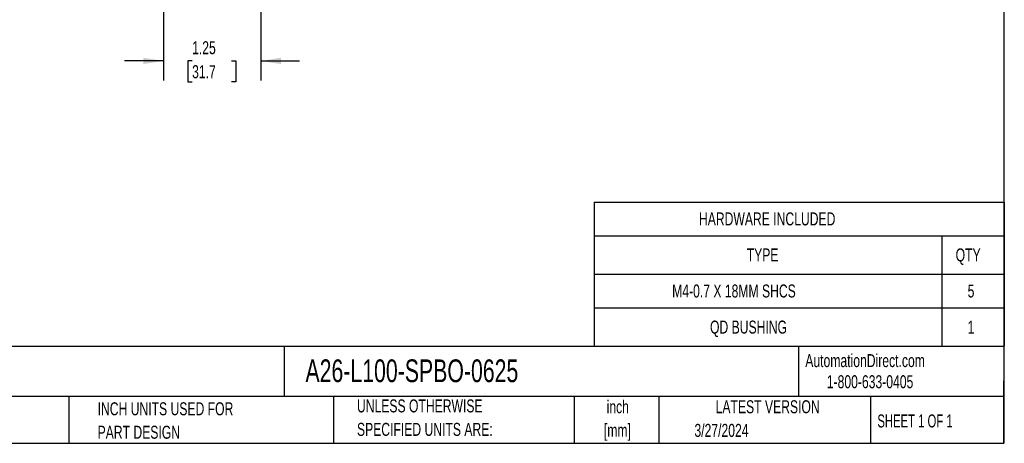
# Model space of a CAD drawing. Header units: inches. Extents: x 0.5 to 21.5, y 0.5 to 16.5.
# Tile 2 of 5: x 8.9 to 21.5, y 0.5 to 5.9. Entities that reach past the tile are written whole.
import ezdxf

# ---------------------------------------------------------------- set-up
doc = ezdxf.new("R2010")
doc.units = ezdxf.units.IN
doc.header["$LTSCALE"] = 2
doc.header["$MEASUREMENT"] = 0
doc.layers.add('DIMENSIONS', color=140, linetype='Continuous', lineweight=25)
doc.layers.add('TEXT', color=140, linetype='Continuous', lineweight=25)
doc.styles.add('SLDTEXTSTYLE0', font='TXT', dxfattribs={"width": 0.7})
doc.styles.add('SLDTEXTSTYLE1', font='TXT', dxfattribs={"width": 0.65})
doc.dimstyles.new('SLDDIMSTYLE6', dxfattribs={"dimtxt": 0.169922, "dimasz": 0.26, "dimexe": 0, "dimexo": 0.0625, "dimgap": 0.04248, "dimtad": 0, "dimtih": 1, "dimtoh": 1, "dimrnd": 1e-09, "dimzin": 12, "dimdsep": 46, "dimtxsty": 'SLDTEXTSTYLE0', "dimsah": 1, "dimcen": 0.09, "dimadec": 0, "dimazin": 3, "dimtfac": 1, "dimtmove": 0, "dimatfit": 0, "dimfxl": 0, "dimfrac": 2, "dimtolj": 1, "dimtzin": 12, "dimarcsym": 0})

# ---------------------------------------------------------------- blocks, each defined once
blk = doc.blocks.new('SW_TABLEANNOTATION_0')
at = {"layer": 'TEXT', "color": 0}
for p, q in [((0, 0), (0, -0.433)), ((0, 0), (4.464, 0)), ((4.464, 0), (5.264, 0)), ((5.264, 0), (5.264, -0.433)), ((0, -0.433), (0, -0.925)), ((0, -0.433), (4.464, -0.433)), ((4.464, -0.433), (4.464, -0.925)), ((4.464, -0.433), (5.264, -0.433)), ((5.264, -0.433), (5.264, -0.925)), ((0, -0.925), (0, -1.359)), ((0, -0.925), (4.464, -0.925)), ((4.464, -0.925), (4.464, -1.359)), ((4.464, -0.925), (5.264, -0.925)), ((5.264, -0.925), (5.264, -1.359)), ((0, -1.359), (0, -1.851)), ((0, -1.359), (4.464, -1.359)), ((4.464, -1.359), (4.464, -1.851)), ((4.464, -1.359), (5.264, -1.359)), ((5.264, -1.359), (5.264, -1.851)), ((0, -1.851), (4.464, -1.851)), ((4.464, -1.851), (5.264, -1.851))]:
    blk.add_line(p, q, dxfattribs=at)
at = {"layer": 'TEXT', "color": 0, "attachment_point": 1, "style": 'SLDTEXTSTYLE0'}
for s, insert, char_height in [('HARDWARE INCLUDED', (1.345, -0.133), 0.16667), ('TYPE', (1.958, -0.595), 0.1667), ('QTY', (4.64, -0.595), 0.1667), ('M4-0.7 X 18MM SHCS', (1.001, -1.058), 0.16667), ('5', (4.794, -1.058), 0.167), ('QD BUSHING', (1.487, -1.521), 0.1667), ('1', (4.794, -1.521), 0.167)]:
    blk.add_mtext(s, dxfattribs=dict(at, insert=insert, char_height=char_height))
blk = doc.blocks.new('_D_5')
at = {"layer": 'DIMENSIONS'}
for p, q in [((10.714, 6.565), (10.714, 5.155)), ((11.961, 6.565), (11.961, 5.155)), ((10.714, 5.405), (10.214, 5.405)), ((11.081, 5.405), (11.024, 5.405)), ((11.024, 5.405), (11.024, 5.135)), ((11.586, 5.405), (11.643, 5.405)), ((11.643, 5.405), (11.643, 5.135)), ((11.961, 5.405), (12.461, 5.405)), ((11.024, 5.135), (11.081, 5.135)), ((11.643, 5.135), (11.586, 5.135))]:
    blk.add_line(p, q, dxfattribs=at)
for points in [[(10.714, 5.405), (10.454, 5.445), (10.454, 5.365)], [(11.961, 5.405), (12.221, 5.365), (12.221, 5.445)]]:
    blk.add_solid(points, dxfattribs=at)
at = {"layer": 'DIMENSIONS', "char_height": 0.1667, "attachment_point": 1, "style": 'SLDTEXTSTYLE0'}
for s, insert in [('1.25', (11.081, 5.658)), ('31.7', (11.081, 5.35))]:
    blk.add_mtext(s, dxfattribs=dict(at, insert=insert))

msp = doc.modelspace()

# ---------------------------------------------------------------- linework, layer by layer
at = {"layer": 'TEXT'}
for p, q in [((21.5, 16.5), (21.5, 0.5)), ((21.5, 1.742), (0.5, 1.742)), ((12.264, 1.742), (12.264, 1.1)), ((18.864, 1.742), (18.864, 1.1)), ((21.5, 0.5), (21.5, 1.3)), ((21.5, 1.1), (0.5, 1.1)), ((9.5, 1.1), (9.5, 0.5)), ((12.896, 1.1), (12.896, 0.5)), ((15.986, 1.1), (15.986, 0.5)), ((17.072, 1.1), (17.072, 0.5)), ((19.791, 1.1), (19.791, 0.5)), ((0.5, 0.5), (21.5, 0.5))]:
    msp.add_line(p, q, dxfattribs=at)

# ---------------------------------------------------------------- block references
msp.add_blockref('SW_TABLEANNOTATION_0', (16.242, 3.595), dxfattribs=at)

# ---------------------------------------------------------------- texts
for s, insert, char_height, attachment_point, style in [('AutomationDirect.com', (18.952, 1.644), 0.16667, 1, 'SLDTEXTSTYLE0'), ('A26-L100-SPBO-0625', (12.536, 1.576), 0.29167, 1, 'SLDTEXTSTYLE0'), ('1-800-633-0405', (19.228, 1.373), 0.16667, 1, 'SLDTEXTSTYLE0'), ('INCH UNITS USED FOR', (9.868, 1.026), 0.16667, 1, 'SLDTEXTSTYLE0'), ('UNLESS OTHERWISE', (13.197, 1.063), 0.16667, 1, 'SLDTEXTSTYLE0'), ('inch', (16.545, 1.051), 0.1667, 2, 'SLDTEXTSTYLE0'), ('LATEST VERSION', (18.469, 1.052), 0.16667, 2, 'SLDTEXTSTYLE0'), ('SPECIFIED UNITS ARE:', (13.197, 0.762), 0.16667, 1, 'SLDTEXTSTYLE0'), ('[mm]', (16.54, 0.75), 0.1667, 2, 'SLDTEXTSTYLE0'), ('3/27/2024', (17.529, 0.749), 0.1667, 1, 'SLDTEXTSTYLE0'), ('SHEET 1 OF 1', (19.877, 0.87), 0.16667, 1, 'SLDTEXTSTYLE1'), ('PART DESIGN', (9.868, 0.725), 0.16667, 1, 'SLDTEXTSTYLE0')]:
    msp.add_mtext(s, dxfattribs=dict(at, insert=insert, char_height=char_height, attachment_point=attachment_point, style=style))

# ---------------------------------------------------------------- dimensions: what is measured, and where the dimension line sits
at = {"layer": 'DIMENSIONS'}
dim = msp.add_linear_dim(base=(10.714, 5.405), p1=(11.961, 6.665), p2=(10.714, 6.665), dimstyle='SLDDIMSTYLE6', dxfattribs=at)
dim.commit()
dim.dimension.update_dxf_attribs({"geometry": '_D_5', "text_midpoint": (11.333, 5.405), "dimtype": 160})

doc.saveas('drawing.dxf')
